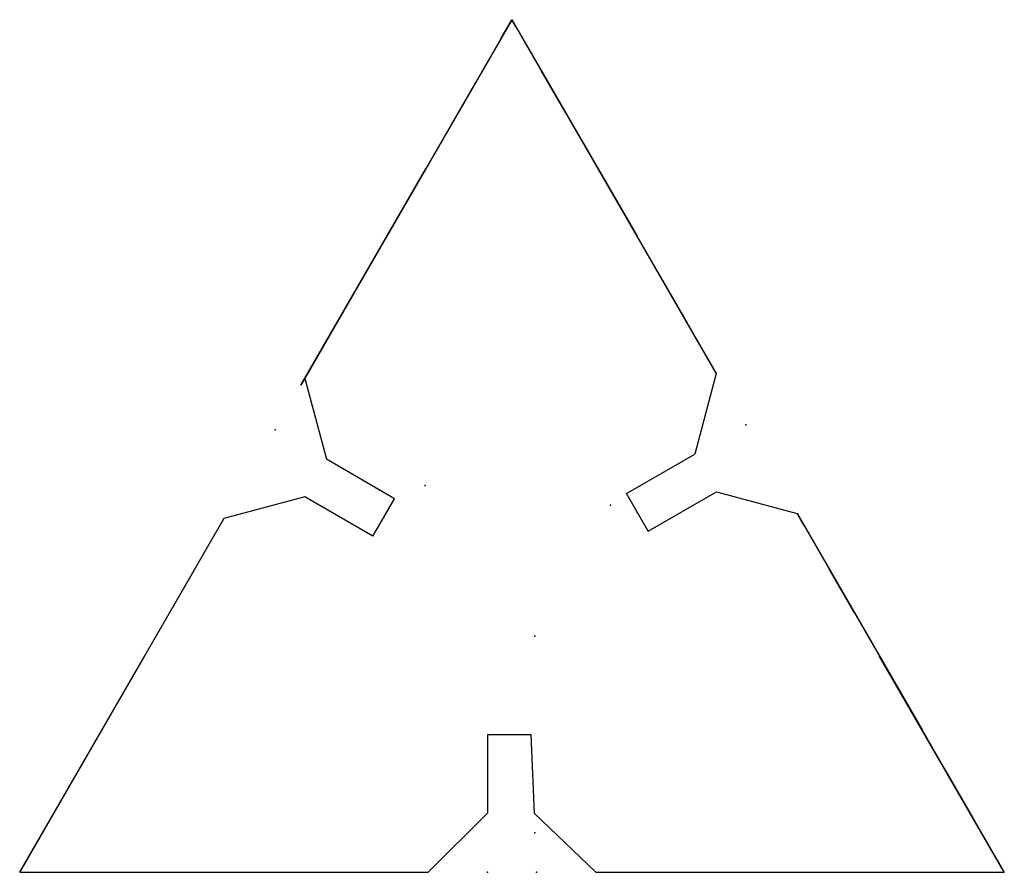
# Model space of a CAD drawing. Header units: millimetres. Extents: x -26.2 to 23.8, y -14.9 to 28.4.
import ezdxf

# ---------------------------------------------------------------- set-up
doc = ezdxf.new("R2010")
doc.units = ezdxf.units.MM
doc.header["$PDSIZE"] = -1
doc.linetypes.add('CENTERX2', pattern=[20.32, 12.7, -2.54, 2.54, -2.54])

msp = doc.modelspace()

# ---------------------------------------------------------------- linework, layer by layer
at = {"color": 7, "linetype": 'CENTERX2'}
for p, q in [((-1.155, 28.396), (-11.875, 9.828)), ((-1.155, 28.396), (-11.875, 9.828)), ((-1.155, 28.396), (-11.875, 9.828)), ((-11.875, 9.828), (-1.155, 28.396)), ((-1.155, 28.396), (-11.875, 9.828)), ((-1.155, 28.396), (9.22, 10.426)), ((-1.155, 28.396), (9.22, 10.426)), ((-1.155, 28.396), (9.22, 10.426)), ((-1.155, 28.396), (9.22, 10.426)), ((9.22, 10.426), (-1.155, 28.396)), ((-15.78, 3.065), (-26.155, -14.905)), ((-15.78, 3.065), (-26.155, -14.905)), ((-26.155, -14.905), (-15.78, 3.065)), ((-15.78, 3.065), (-26.155, -14.905)), ((-15.78, 3.065), (-26.155, -14.905)), ((13.32, 3.325), (23.845, -14.905)), ((23.845, -14.905), (13.32, 3.325)), ((13.32, 3.325), (23.845, -14.905)), ((13.32, 3.325), (23.845, -14.905)), ((13.32, 3.325), (23.845, -14.905))]:
    msp.add_line(p, q, dxfattribs=at)
at = {"color": 7, "linetype": 'Continuous'}
for p, q in [((-1.155, 28.396), (-11.68, 10.167)), ((-1.155, 28.396), (9.22, 10.426)), ((-11.68, 10.167), (-10.582, 6.069)), ((9.22, 10.426), (8.122, 6.328)), ((-7.118, 4.069), (-10.582, 6.069)), ((4.658, 4.328), (8.122, 6.328)), ((-11.682, 4.163), (-15.78, 3.065)), ((-8.218, 2.163), (-11.682, 4.163)), ((-8.218, 2.163), (-7.118, 4.069)), ((5.758, 2.423), (4.658, 4.328)), ((5.758, 2.423), (9.222, 4.423)), ((9.222, 4.423), (13.32, 3.325)), ((-15.78, 3.065), (-26.155, -14.905)), ((13.32, 3.325), (23.845, -14.905)), ((-2.405, -7.905), (-0.205, -7.911)), ((-2.405, -7.905), (-2.405, -11.905)), ((-0.205, -7.911), (-0.033, -11.908)), ((-2.405, -11.905), (-5.405, -14.905)), ((-0.033, -11.908), (3.095, -14.905)), ((-26.155, -14.905), (-5.405, -14.905)), ((3.095, -14.905), (23.845, -14.905))]:
    msp.add_line(p, q, dxfattribs=at)
for p in [(-13.18, 7.569), (10.72, 7.828), (-5.572, 4.746), (3.84, 3.746), (3.84, 3.746), (-7.668, 3.116), (5.208, 3.376), (0, -2.905), (0, -12.905), (-2.405, -14.905), (0.095, -14.905)]:
    msp.add_point(p, dxfattribs=at)

doc.saveas('drawing.dxf')
